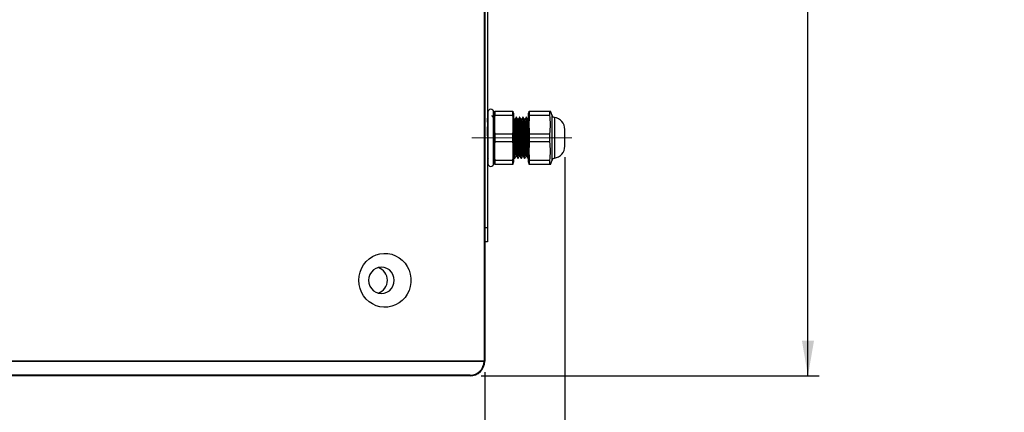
# Model space of a CAD drawing. Header units: millimetres. Extents: x 0 to 4205, y 0 to 2970.
# Tile 20 of 33: x 2078 to 2524, y 687 to 864. Entities that reach past the tile are written whole.
import ezdxf

# ---------------------------------------------------------------- set-up
doc = ezdxf.new("R2010")
doc.units = ezdxf.units.MM
doc.header["$LTSCALE"] = 5
doc.linetypes.add('CENTERX2', pattern=[20.32, 12.7, -2.54, 2.54, -2.54])
doc.layers.add('SLD-0', color=7, linetype='Continuous')
doc.styles.add('SLDTEXTSTYLE0', font='TXT', dxfattribs={"width": 0.75})
doc.dimstyles.new('SLDDIMSTYLE0', dxfattribs={"dimtxt": 23.8125, "dimasz": 16, "dimexe": 0, "dimexo": 0.0625, "dimgap": 5.953125, "dimtad": 0, "dimtih": 1, "dimtoh": 1, "dimdec": 1, "dimrnd": 1e-09, "dimzin": 12, "dimdsep": 46, "dimtxsty": 'SLDTEXTSTYLE0', "dimsah": 1, "dimcen": 0.09, "dimadec": 0, "dimazin": 3, "dimtfac": 1, "dimtdec": 1, "dimtofl": 0, "dimtmove": 0, "dimatfit": 3, "dimfxl": 1, "dimfrac": 2, "dimtolj": 1, "dimtzin": 12, "dimarcsym": 0})

# ---------------------------------------------------------------- blocks, each defined once
blk = doc.blocks.new('_D_14')
at = {"layer": 'SLD-0', "color": 7, "transparency": 16777216}
for p, q in [((2286.89, 1472.36), (2439.77, 1472.36)), ((2434.77, 1472.36), (2434.77, 1166.38)), ((2395.19, 1161.55), (2387.95, 1161.55)), ((2387.95, 1161.55), (2387.95, 1123.72)), ((2474.35, 1161.55), (2481.59, 1161.55)), ((2481.59, 1161.55), (2481.59, 1123.72)), ((2387.95, 1123.72), (2395.19, 1123.72)), ((2481.59, 1123.72), (2474.35, 1123.72)), ((2434.77, 703.2), (2434.77, 1011.47)), ((2286.89, 703.2), (2439.77, 703.2))]:
    blk.add_line(p, q, dxfattribs=at)
for points in [[(2434.77, 1472.36), (2432.02, 1456.36), (2437.52, 1456.36)], [(2434.77, 703.2), (2437.52, 719.2), (2432.02, 719.2)]]:
    blk.add_solid(points, dxfattribs=at)
at = {"layer": 'SLD-0', "color": 7, "transparency": 16777216, "char_height": 23.812, "attachment_point": 1, "style": 'SLDTEXTSTYLE0'}
for s, insert in [('30.28', (2395.19, 1154.42)), ('769.2', (2395.19, 1117.84)), ('OUTDOOR', (2354.75, 1080)), ('MODELS', (2370.78, 1042.17))]:
    blk.add_mtext(s, dxfattribs=dict(at, insert=insert))
blk = doc.blocks.new('_D_15')
at = {"layer": 'SLD-0', "color": 7, "transparency": 16777216}
for p, q in [((2324.77, 802.08), (2324.77, 438.14)), ((1872.36, 766.63), (1872.36, 438.14)), ((2071.03, 517.55), (2063.79, 517.55)), ((2063.79, 517.55), (2063.79, 479.72)), ((2150.19, 517.55), (2157.43, 517.55)), ((2157.43, 517.55), (2157.43, 479.72)), ((2063.79, 479.72), (2071.03, 479.72)), ((2157.43, 479.72), (2150.19, 479.72)), ((1872.36, 443.14), (2324.77, 443.14))]:
    blk.add_line(p, q, dxfattribs=at)
for points in [[(1872.36, 443.14), (1888.36, 440.39), (1888.36, 445.89)], [(2324.77, 443.14), (2308.77, 445.89), (2308.77, 440.39)]]:
    blk.add_solid(points, dxfattribs=at)
at = {"layer": 'SLD-0', "color": 7, "transparency": 16777216, "char_height": 23.812, "attachment_point": 1, "style": 'SLDTEXTSTYLE0'}
for s, insert in [('17.81', (2071.03, 510.41)), ('452.4', (2071.03, 473.84))]:
    blk.add_mtext(s, dxfattribs=dict(at, insert=insert))
blk = doc.blocks.new('_D_16')
at = {"layer": 'SLD-0', "color": 7, "transparency": 16777216}
for p, q in [((2288.54, 704.85), (2288.54, 542.71)), ((1874.62, 698.2), (1874.62, 542.71)), ((2053.4, 659.96), (2046.16, 659.96)), ((2046.16, 659.96), (2046.16, 622.12)), ((2132.55, 659.96), (2139.8, 659.96)), ((2139.8, 659.96), (2139.8, 622.12)), ((2046.16, 622.12), (2053.4, 622.12)), ((2139.8, 622.12), (2132.55, 622.12)), ((2288.54, 547.71), (1874.62, 547.71))]:
    blk.add_line(p, q, dxfattribs=at)
for points in [[(1874.62, 547.71), (1890.62, 544.96), (1890.62, 550.46)], [(2288.54, 547.71), (2272.54, 550.46), (2272.54, 544.96)]]:
    blk.add_solid(points, dxfattribs=at)
at = {"layer": 'SLD-0', "color": 7, "transparency": 16777216, "attachment_point": 1, "style": 'SLDTEXTSTYLE0'}
for s, insert, char_height in [('16.30', (2053.4, 652.82), 23.812), ('413.9', (2053.4, 616.24), 23.812), ('OUTDOOR MODELS', (1944.59, 578.41), 23.8125)]:
    blk.add_mtext(s, dxfattribs=dict(at, insert=insert, char_height=char_height))

msp = doc.modelspace()

# ---------------------------------------------------------------- linework, layer by layer
at = {"color": 7, "linetype": 'Continuous', "lineweight": 25}
for p, q in [((2288.243202, 1465.705524), (2288.243202, 709.852307)), ((2289.767202, 1039.480815), (2289.767202, 770.240809)), ((2289.984247, 822.539638), (2289.984247, 799.222442)), ((2292.543819, 820.057819), (2292.372176, 820.057819)), ((2292.749756, 820.422123), (2292.534419, 820.049482)), ((2292.547356, 799.222442), (2292.547356, 822.539638)), ((2292.926755, 822.882543), (2292.764402, 821.961793)), ((2292.764402, 799.800287), (2292.764402, 821.961793)), ((2293.090442, 822.882543), (2293.090442, 821.048106)), ((2293.090442, 822.882543), (2301.284334, 822.882543)), ((2301.284334, 821.048106), (2293.090442, 821.048106)), ((2301.284334, 821.048106), (2301.284334, 822.882543)), ((2301.610375, 821.961793), (2301.448022, 822.882543)), ((2301.610375, 821.961793), (2301.610375, 799.800287)), ((2302.932433, 820.149499), (2302.745052, 820.149499)), ((2304.432432, 820.149499), (2304.245052, 820.149499)), ((2305.932434, 820.149499), (2305.745051, 820.149499)), ((2307.432433, 820.149499), (2307.245053, 820.149499)), ((2308.532515, 822.882543), (2308.370161, 821.961793)), ((2308.370161, 799.800287), (2308.370161, 821.961793)), ((2308.696202, 822.882543), (2308.696202, 821.048106)), ((2308.696202, 822.882543), (2317.969696, 822.882543)), ((2317.969696, 821.048106), (2308.696202, 821.048106)), ((2317.969696, 821.048106), (2317.969696, 822.882543)), ((2318.991591, 821.003223), (2318.307576, 822.882543)), ((2308.182641, 819.175224), (2308.00043, 819.175224)), ((2308.332543, 819.441373), (2308.177351, 819.172959)), ((2293.090442, 812.715473), (2293.090442, 809.046606)), ((2293.090442, 812.715473), (2301.284334, 812.715473)), ((2301.284334, 809.046606), (2301.284334, 812.715473)), ((2308.696202, 812.715473), (2308.696202, 809.046606)), ((2308.696202, 812.715473), (2317.969696, 812.715473)), ((2317.969696, 809.046606), (2317.969696, 812.715473)), ((2324.768403, 807.078662), (2324.768403, 814.683417)), ((2301.284334, 809.046606), (2293.090442, 809.046606)), ((2317.969696, 809.046606), (2308.696202, 809.046606)), ((2307.24514, 802.586856), (2307.427508, 802.586856)), ((2308.199193, 801.636609), (2308.406684, 801.995511)), ((2289.586908, 800.835746), (2289.582157, 800.822328)), ((2292.764402, 799.800287), (2292.926755, 798.879537)), ((2293.090442, 800.713974), (2293.090442, 798.879537)), ((2293.090442, 800.713974), (2301.284334, 800.713974)), ((2301.284334, 798.879537), (2293.090442, 798.879537)), ((2301.284334, 798.879537), (2301.284334, 800.713974)), ((2301.448022, 798.879537), (2301.610375, 799.800287)), ((2301.995403, 801.612581), (2302.182947, 801.612581)), ((2303.495404, 801.612581), (2303.682946, 801.612581)), ((2304.995403, 801.612581), (2305.182946, 801.612581)), ((2306.495403, 801.612581), (2306.682945, 801.612581)), ((2307.995402, 801.612581), (2308.182947, 801.612581)), ((2308.370161, 799.800287), (2308.532515, 798.879537)), ((2308.696202, 800.713974), (2308.696202, 798.879537)), ((2308.696202, 800.713974), (2317.969696, 800.713974)), ((2317.969696, 798.879537), (2308.696202, 798.879537)), ((2317.969696, 798.879537), (2317.969696, 800.713974)), ((2318.304493, 798.879537), (2317.969696, 798.879537)), ((2318.307576, 798.879537), (2318.991591, 800.758856)), ((2289.767202, 770.240809), (2289.767202, 763.890809)), ((2289.767202, 763.890809), (2288.243202, 763.890809)), ((2288.243202, 709.852307), (1892.336817, 709.852307)), ((1892.530889, 709.852307), (2288.243202, 709.852307)), ((2288.242803, 709.852307), (2288.243202, 709.852307)), ((2281.893202, 703.502307), (1891.268046, 703.502307))]:
    msp.add_line(p, q, dxfattribs=at)
at = {"color": 8, "linetype": 'Continuous', "lineweight": 25}
for p, q in [((2318.991591, 800.758856), (2318.991591, 821.003223)), ((2320.109991, 820.089499), (2320.109991, 801.67258)), ((2292.55169, 800.821664), (2292.547356, 800.810526)), ((2289.767202, 770.240809), (2288.243202, 770.240809))]:
    msp.add_line(p, q, dxfattribs=at)
at = {"color": 7, "linetype": 'Continuous', "lineweight": 25, "flags": 128}
for points in [[(2231.617537, 746.428306), (2231.755556, 748.289409), (2232.16637, 750.106885), (2232.840353, 751.838139), (2233.761707, 753.442592), (2234.908835, 754.882636), (2236.254853, 756.124518), (2237.768208, 757.13913), (2239.413426, 757.902688), (2241.151952, 758.397295), (2242.943031, 758.611361), (2244.744682, 758.539865), (2246.514679, 758.184488), (2248.21153, 757.55355), (2249.795468, 756.66185), (2251.229358, 755.530285), (2252.479603, 754.185374), (2253.516887, 752.658645), (2254.316901, 750.985886), (2254.860898, 749.206296), (2255.136118, 747.361595), (2255.136118, 745.49502), (2254.860898, 743.650316), (2254.316901, 741.87073), (2253.516887, 740.197967), (2252.479603, 738.671238), (2251.229358, 737.32633), (2249.795468, 736.194766), (2248.21153, 735.303062), (2246.514679, 734.672128), (2244.744682, 734.316748), (2242.943031, 734.245254), (2241.151952, 734.459319), (2239.413426, 734.953928), (2237.768208, 735.717485), (2236.254853, 736.732098), (2234.908835, 737.973979), (2233.761707, 739.414024), (2232.840353, 741.018477), (2232.16637, 742.749731), (2231.755556, 744.567207), (2231.617537, 746.428306)], [(2235.999902, 746.428306), (2236.145076, 745.094428), (2236.57331, 743.827435), (2237.263133, 742.69086), (2238.179953, 741.741697), (2239.2778, 741.02754), (2240.501621, 740.584201), (2241.79005, 740.433908), (2243.078479, 740.584201), (2244.3023, 741.02754), (2245.400147, 741.741697), (2246.316967, 742.69086), (2247.00679, 743.827435), (2247.435023, 745.094428), (2247.580194, 746.428306), (2247.435023, 747.762187), (2247.00679, 749.029181), (2246.316967, 750.165756), (2245.400147, 751.114919), (2244.3023, 751.829075), (2243.078479, 752.272415), (2241.79005, 752.422708), (2240.501621, 752.272415), (2239.2778, 751.829075), (2238.179953, 751.114919), (2237.263133, 750.165756), (2236.57331, 749.029181), (2236.145076, 747.762187), (2235.999902, 746.428306)]]:
    msp.add_lwpolyline(points, dxfattribs=at)
at = {"color": 7, "linetype": 'Continuous', "lineweight": 25}
for centre, radius, start, end in [((2291.265802, 822.53964), 1.281555, 0, 180), ((2320.318663, 821.486238), 1.41224, 200, 261.5028547), ((2319.302322, 814.68342), 5.46608, 0, 81.5028547), ((2319.302322, 807.07866), 5.46608, 278.4971453, 0), ((2291.265802, 799.22244), 1.281555, 180, 0), ((2320.318663, 800.275842), 1.41224, 98.4971453, 160), ((2238.500645, 746.428308), 6.043994, 286.93909433, 73.06090567), ((2281.893202, 709.852307), 6.35, 270, 360)]:
    msp.add_arc(centre, radius, start, end, dxfattribs=at)
for points, knots in [([(2289.984247, 814.321953), (2289.973379, 814.734481), (2289.941888, 815.929843), (2289.889765, 817.548848), (2289.827875, 819.067081), (2289.786614, 819.539725), (2289.765984, 819.776031)], [0, 0, 0, 0, 0.1494390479, 0.4330215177, 0.7165304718, 1, 1, 1, 1]), ([(2289.984247, 820.436234), (2289.981263, 820.431069), (2289.908932, 820.305863), (2289.836574, 820.18067), (2289.767202, 820.060643)], [0, 0, 0, 0, 0.0412580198, 1, 1, 1, 1]), ([(2292.378391, 820.047068), (2292.289976, 820.200054), (2292.113141, 820.506036), (2291.936322, 820.81204), (2291.84791, 820.965047)], [0, 0, 0, 0, 0.4999832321, 1, 1, 1, 1]), ([(2293.090442, 821.048106), (2293.00872, 819.662436), (2292.844911, 816.884903), (2293.008477, 814.107348), (2293.090442, 812.715473)], [0, 0, 0, 0, 0.49888500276, 1, 1, 1, 1]), ([(2301.284334, 812.715473), (2301.366056, 814.101143), (2301.529866, 816.878676), (2301.366299, 819.656231), (2301.284334, 821.048106)], [0, 0, 0, 0, 0.4988850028, 1, 1, 1, 1]), ([(2302.004158, 819.168771), (2301.910408, 819.331065), (2301.779111, 819.558358), (2301.647898, 819.785285), (2301.610375, 819.850179)], [0, 0, 0, 0, 0.7140281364, 1, 1, 1, 1]), ([(2302.741125, 820.148038), (2302.647376, 819.985574), (2302.459425, 819.659862), (2302.271527, 819.33552), (2302.177352, 819.172959)], [0, 0, 0, 0, 0.4987969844, 1, 1, 1, 1]), ([(2303.495404, 801.665405), (2303.492266, 801.648334), (2303.463273, 801.490566), (2303.407223, 802.14401), (2303.326521, 803.640978), (2303.251879, 806.014891), (2303.168898, 808.872851), (2303.094758, 811.967656), (2303.013276, 814.931249), (2302.935282, 817.480566), (2302.858347, 819.265619), (2302.791857, 820.15464), (2302.755671, 820.058403), (2302.745052, 820.030163)], [0, 0, 0, 0, 0.0127294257, 0.1176425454, 0.2229467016, 0.3266561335, 0.4324880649, 0.5360638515, 0.6415618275, 0.7461723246, 0.8504994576, 0.9561291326, 1, 1, 1, 1]), ([(2303.682946, 801.697257), (2303.67731, 801.671345), (2303.645929, 801.527062), (2303.586278, 802.250616), (2303.506705, 803.847679), (2303.431203, 806.282511), (2303.348465, 809.1782), (2303.274639, 812.276528), (2303.192403, 815.207453), (2303.115774, 817.700824), (2303.037466, 819.393804), (2302.97433, 820.196131), (2302.94056, 820.072366), (2302.932433, 820.042583)], [0, 0, 0, 0, 0.0230316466, 0.1282448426, 0.2332804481, 0.3372212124, 0.4430045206, 0.5465068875, 0.6521785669, 0.7564232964, 0.8611296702, 0.9665819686, 1, 1, 1, 1]), ([(2303.504157, 819.168771), (2303.410359, 819.331118), (2303.222403, 819.656435), (2303.034541, 819.98135), (2302.940429, 820.144119)], [0, 0, 0, 0, 0.4990414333, 1, 1, 1, 1]), ([(2304.241125, 820.148038), (2304.147322, 819.985567), (2303.959378, 819.660035), (2303.771474, 819.335513), (2303.677352, 819.172959)], [0, 0, 0, 0, 0.4990966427, 1, 1, 1, 1]), ([(2304.995403, 801.665405), (2304.992266, 801.648334), (2304.963272, 801.490566), (2304.907224, 802.14401), (2304.826522, 803.640978), (2304.751878, 806.014891), (2304.668898, 808.872851), (2304.594759, 811.967656), (2304.513274, 814.931249), (2304.435283, 817.480566), (2304.358346, 819.265619), (2304.291858, 820.15464), (2304.255671, 820.058403), (2304.245052, 820.030163)], [0, 0, 0, 0, 0.0127294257, 0.1176425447, 0.2229467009, 0.3266561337, 0.4324880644, 0.5360638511, 0.6415618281, 0.7461723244, 0.8504994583, 0.9561291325, 1, 1, 1, 1]), ([(2305.182946, 801.697257), (2305.177311, 801.671345), (2305.145931, 801.527062), (2305.086276, 802.250616), (2305.006704, 803.847679), (2304.931204, 806.282511), (2304.848465, 809.1782), (2304.77464, 812.276528), (2304.692402, 815.207453), (2304.615775, 817.700824), (2304.537464, 819.393804), (2304.474331, 820.196131), (2304.440559, 820.072366), (2304.432432, 820.042583)], [0, 0, 0, 0, 0.0230316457, 0.1282448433, 0.2332804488, 0.3372212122, 0.4430045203, 0.5465068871, 0.6521785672, 0.7564232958, 0.8611296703, 0.9665819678, 1, 1, 1, 1]), ([(2305.004157, 819.168771), (2304.910307, 819.33119), (2304.722364, 819.656444), (2304.534488, 819.981422), (2304.44043, 820.144119)], [0, 0, 0, 0, 0.4993578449, 1, 1, 1, 1]), ([(2305.741125, 820.148038), (2305.64727, 819.985557), (2305.459336, 819.660204), (2305.271422, 819.335503), (2305.177353, 819.172959)], [0, 0, 0, 0, 0.4994025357, 1, 1, 1, 1]), ([(2306.495403, 801.665405), (2306.492266, 801.648334), (2306.463276, 801.490566), (2306.407221, 802.14401), (2306.326523, 803.640978), (2306.251878, 806.014891), (2306.168897, 808.872851), (2306.094758, 811.967656), (2306.013275, 814.931249), (2305.935282, 817.480566), (2305.858348, 819.265619), (2305.791858, 820.15464), (2305.755671, 820.058403), (2305.745051, 820.030163)], [0, 0, 0, 0, 0.0127294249, 0.1176425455, 0.2229467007, 0.3266561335, 0.4324880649, 0.5360638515, 0.6415618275, 0.7461723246, 0.8504994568, 0.9561291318, 1, 1, 1, 1]), ([(2306.682945, 801.697257), (2306.67731, 801.671345), (2306.645931, 801.527062), (2306.586275, 802.250616), (2306.506704, 803.847679), (2306.431204, 806.282511), (2306.348466, 809.1782), (2306.274639, 812.276528), (2306.192404, 815.207453), (2306.115775, 817.700824), (2306.037466, 819.393804), (2305.974331, 820.196131), (2305.94056, 820.072366), (2305.932434, 820.042583)], [0, 0, 0, 0, 0.0230316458, 0.1282448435, 0.2332804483, 0.3372212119, 0.4430045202, 0.5465068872, 0.6521785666, 0.7564232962, 0.8611296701, 0.9665819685, 1, 1, 1, 1]), ([(2306.504158, 819.168771), (2306.410253, 819.331258), (2306.222321, 819.656447), (2306.034435, 819.98149), (2305.94043, 820.144119)], [0, 0, 0, 0, 0.4996694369, 1, 1, 1, 1]), ([(2307.241124, 820.148038), (2307.147217, 819.985544), (2306.959295, 819.66037), (2306.771369, 819.335491), (2306.677352, 819.172959)], [0, 0, 0, 0, 0.4997153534, 1, 1, 1, 1]), ([(2307.995402, 801.665405), (2307.992266, 801.648334), (2307.963275, 801.490566), (2307.907224, 802.14401), (2307.826521, 803.640978), (2307.751877, 806.014891), (2307.668899, 808.872851), (2307.59476, 811.967656), (2307.513273, 814.931249), (2307.435284, 817.480566), (2307.358347, 819.265619), (2307.291856, 820.15464), (2307.255671, 820.058403), (2307.245053, 820.030163)], [0, 0, 0, 0, 0.0127294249, 0.117642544, 0.2229467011, 0.326656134, 0.4324880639, 0.5360638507, 0.6415618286, 0.7461723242, 0.8504994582, 0.9561291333, 1, 1, 1, 1]), ([(2308.182947, 801.697257), (2308.17731, 801.671345), (2308.145927, 801.527062), (2308.086279, 802.250616), (2308.006703, 803.847679), (2307.931203, 806.282511), (2307.848465, 809.1782), (2307.774639, 812.276528), (2307.692403, 815.207453), (2307.615774, 817.700824), (2307.537466, 819.393804), (2307.47433, 820.196131), (2307.440559, 820.072366), (2307.432433, 820.042583)], [0, 0, 0, 0, 0.0230316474, 0.1282448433, 0.2332804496, 0.337221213, 0.4430045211, 0.5465068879, 0.6521785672, 0.7564232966, 0.8611296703, 0.9665819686, 1, 1, 1, 1]), ([(2308.004157, 819.168771), (2307.910199, 819.331324), (2307.722275, 819.656446), (2307.534381, 819.981556), (2307.440429, 820.144119)], [0, 0, 0, 0, 0.4999747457, 1, 1, 1, 1]), ([(2308.696202, 821.048106), (2308.61448, 819.662436), (2308.45067, 816.884903), (2308.614237, 814.107348), (2308.696202, 812.715473)], [0, 0, 0, 0, 0.4988850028, 1, 1, 1, 1]), ([(2317.969696, 822.882543), (2318.192846, 822.882543), (2318.418051, 822.882543), (2318.30552, 822.882543), (2318.304493, 822.882543)], [0, 0, 0, 0, 0.9908792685, 1, 1, 1, 1]), ([(2317.969696, 812.715473), (2318.137564, 814.091005), (2318.476509, 816.868353), (2318.139696, 819.646092), (2317.969696, 821.048106)], [0, 0, 0, 0, 0.4952679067, 1, 1, 1, 1]), ([(2289.984247, 807.422968), (2289.976422, 807.706955), (2289.947973, 808.739395), (2289.898893, 810.772145), (2289.837001, 813.235015), (2289.79311, 814.975518), (2289.769839, 815.700554), (2289.767202, 815.782713)], [0, 0, 0, 0, 0.1082074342, 0.393391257, 0.6784999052, 0.9635683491, 1, 1, 1, 1]), ([(2302.182947, 801.697257), (2302.177311, 801.671345), (2302.14593, 801.527062), (2302.086277, 802.250615), (2302.006706, 803.847682), (2301.931196, 806.282498), (2301.84849, 809.178247), (2301.774548, 812.276356), (2301.692747, 815.208104), (2301.638732, 816.92736), (2301.612115, 817.661698), (2301.610375, 817.709702)], [0, 0, 0, 0, 0.0301574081, 0.1679225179, 0.3054550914, 0.4415540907, 0.5800656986, 0.7155906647, 0.8539561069, 0.9904531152, 1, 1, 1, 1]), ([(2302.18264, 819.175224), (2302.151612, 819.175205), (2302.090913, 819.17517), (2302.030139, 819.175201), (2302.000432, 819.175216)], [0, 0, 0, 0, 0.5111884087, 1, 1, 1, 1]), ([(2302.745669, 802.635277), (2302.742443, 802.619525), (2302.71336, 802.477512), (2302.657221, 803.062049), (2302.576534, 804.402256), (2302.501826, 806.525862), (2302.428584, 808.792345), (2302.375128, 810.699856), (2302.322424, 812.602405), (2302.254839, 814.753044), (2302.178282, 816.986064), (2302.099998, 818.490019), (2302.040024, 819.201982), (2302.009284, 819.113065), (2302.004232, 819.098453)], [0, 0, 0, 0, 0.0132478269, 0.1194375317, 0.2260231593, 0.3309943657, 0.4381144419, 0.5066013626, 0.5538454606, 0.6607981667, 0.7663055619, 0.8722807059, 0.9790109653, 1, 1, 1, 1]), ([(2302.91934, 802.622649), (2302.894531, 802.741616), (2302.843442, 802.98661), (2302.763987, 804.428811), (2302.689381, 806.519104), (2302.606424, 809.085934), (2302.532153, 811.852642), (2302.450196, 814.538835), (2302.394244, 816.128841), (2302.342394, 817.457954), (2302.287008, 818.497766), (2302.224358, 819.217045), (2302.190558, 819.106203), (2302.182421, 819.079521)], [0, 0, 0, 0, 0.1012548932, 0.2085188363, 0.314158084, 0.4219598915, 0.5274627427, 0.6349241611, 0.7453490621, 0.7518870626, 0.8585366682, 0.9659461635, 1, 1, 1, 1]), ([(2303.68264, 819.175224), (2303.651554, 819.175212), (2303.590834, 819.17519), (2303.530082, 819.175213), (2303.500432, 819.175224)], [0, 0, 0, 0, 0.5119538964, 1, 1, 1, 1]), ([(2304.245586, 802.63492), (2304.242388, 802.619317), (2304.213333, 802.477558), (2304.157221, 803.062156), (2304.076535, 804.402228), (2304.001827, 806.525869), (2303.928584, 808.792344), (2303.875127, 810.699857), (2303.822425, 812.602405), (2303.754837, 814.753045), (2303.678283, 816.98606), (2303.599997, 818.490034), (2303.540018, 819.201997), (2303.509276, 819.113056), (2303.50422, 819.09843)], [0, 0, 0, 0, 0.0131347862, 0.1193348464, 0.2259308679, 0.3309123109, 0.4380428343, 0.5065364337, 0.5537851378, 0.6607482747, 0.7662659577, 0.8722514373, 0.9789921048, 1, 1, 1, 1]), ([(2304.419319, 802.62279), (2304.394517, 802.741733), (2304.343434, 802.986711), (2304.263987, 804.428818), (2304.189381, 806.519102), (2304.106424, 809.085934), (2304.032153, 811.852642), (2303.950197, 814.538835), (2303.894244, 816.128841), (2303.842393, 817.457954), (2303.787008, 818.49777), (2303.724356, 819.217051), (2303.690555, 819.106201), (2303.682417, 819.079513)], [0, 0, 0, 0, 0.101229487, 0.2084957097, 0.3141372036, 0.4219413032, 0.5274463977, 0.6349101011, 0.745337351, 0.7518754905, 0.8585273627, 0.9659391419, 1, 1, 1, 1]), ([(2305.182641, 819.175224), (2305.151499, 819.17522), (2305.090767, 819.175212), (2305.030026, 819.17522), (2305.000431, 819.175224)], [0, 0, 0, 0, 0.5127791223, 1, 1, 1, 1]), ([(2305.745502, 802.634555), (2305.742332, 802.619103), (2305.713302, 802.477623), (2305.657221, 803.062255), (2305.576533, 804.402202), (2305.501828, 806.525877), (2305.428583, 808.792342), (2305.375129, 810.699857), (2305.322422, 812.602405), (2305.254839, 814.753046), (2305.178281, 816.986056), (2305.099998, 818.490048), (2305.040014, 819.202012), (2305.009268, 819.113048), (2305.004209, 819.098408)], [0, 0, 0, 0, 0.0130217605, 0.1192321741, 0.2258385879, 0.3308302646, 0.4379712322, 0.5064715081, 0.5537248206, 0.6606983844, 0.7662263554, 0.8722221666, 0.9789732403, 1, 1, 1, 1]), ([(2305.919298, 802.622932), (2305.894504, 802.741849), (2305.843429, 802.986811), (2305.763987, 804.428825), (2305.68938, 806.5191), (2305.606424, 809.085935), (2305.532152, 811.852641), (2305.450196, 814.538835), (2305.394245, 816.128841), (2305.342395, 817.457954), (2305.287006, 818.497773), (2305.224356, 819.217057), (2305.190553, 819.106199), (2305.182413, 819.079506)], [0, 0, 0, 0, 0.1012043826, 0.2084730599, 0.3141169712, 0.4219235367, 0.5274310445, 0.6348972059, 0.7453269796, 0.7518652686, 0.8585195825, 0.9659338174, 1, 1, 1, 1]), ([(2306.68264, 819.175224), (2306.651444, 819.175224), (2306.590708, 819.175224), (2306.529971, 819.175224), (2306.50043, 819.175224)], [0, 0, 0, 0, 0.5136350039, 1, 1, 1, 1]), ([(2307.24538, 802.634033), (2307.242251, 802.618798), (2307.213266, 802.477693), (2307.15722, 803.062409), (2307.076536, 804.402161), (2307.001826, 806.525888), (2306.928583, 808.79234), (2306.875127, 810.699857), (2306.822425, 812.602404), (2306.754836, 814.753047), (2306.678284, 816.986054), (2306.599996, 818.490058), (2306.54001, 819.202038), (2306.50926, 819.113034), (2306.504197, 819.098378)], [0, 0, 0, 0, 0.0128574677, 0.11908375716, 0.22570610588, 0.33071347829, 0.43787046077, 0.50638097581, 0.55364134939, 0.66063090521, 0.76617464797, 0.87218630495, 0.97895333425, 1, 1, 1, 1]), ([(2307.419279, 802.623073), (2307.39449, 802.741966), (2307.343421, 802.986911), (2307.263986, 804.428832), (2307.189382, 806.519098), (2307.106425, 809.085935), (2307.032153, 811.852641), (2306.950198, 814.538835), (2306.894244, 816.128841), (2306.842394, 817.457954), (2306.787009, 818.497777), (2306.724354, 819.217057), (2306.690551, 819.1062), (2306.682411, 819.079506)], [0, 0, 0, 0, 0.10117946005, 0.20845078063, 0.31409729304, 0.421906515, 0.52741662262, 0.63488543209, 0.74531792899, 0.75185637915, 0.85851331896, 0.96593020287, 1, 1, 1, 1]), ([(2308.370161, 810.881043), (2308.358956, 811.284803), (2308.322383, 812.602607), (2308.254853, 814.752978), (2308.178278, 816.986069), (2308.100001, 818.490067), (2308.040004, 819.202053), (2308.009252, 819.113026), (2308.004185, 819.098356)], [0, 0, 0, 0, 0.095739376, 0.3124772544, 0.5262862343, 0.7410430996, 0.9573301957, 1, 1, 1, 1]), ([(2301.995403, 801.665405), (2301.992266, 801.648334), (2301.963273, 801.490568), (2301.907222, 802.14394), (2301.826532, 803.641225), (2301.751838, 806.013979), (2301.674949, 808.672487), (2301.629931, 810.489144), (2301.610375, 811.278286)], [0, 0, 0, 0, 0.0247765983, 0.2289798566, 0.4339442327, 0.6358046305, 0.8417962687, 1, 1, 1, 1]), ([(2293.090442, 809.046606), (2293.00872, 807.660937), (2292.844911, 804.883404), (2293.008477, 802.105848), (2293.090442, 800.713974)], [0, 0, 0, 0, 0.49888500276, 1, 1, 1, 1]), ([(2301.284334, 800.713974), (2301.366056, 802.099643), (2301.529866, 804.877176), (2301.366299, 807.654732), (2301.284334, 809.046606)], [0, 0, 0, 0, 0.4988850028, 1, 1, 1, 1]), ([(2308.696202, 809.046606), (2308.61448, 807.660937), (2308.45067, 804.883404), (2308.614237, 802.105848), (2308.696202, 800.713974)], [0, 0, 0, 0, 0.4988850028, 1, 1, 1, 1]), ([(2317.969696, 800.713974), (2318.137564, 802.089505), (2318.476509, 804.866854), (2318.139696, 807.644592), (2317.969696, 809.046606)], [0, 0, 0, 0, 0.4952679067, 1, 1, 1, 1]), ([(2301.610375, 802.270333), (2301.640782, 802.217698), (2301.764936, 802.002787), (2301.889049, 801.78821), (2301.982764, 801.626186)], [0, 0, 0, 0, 0.2449159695, 1, 1, 1, 1]), ([(2302.199193, 801.636609), (2302.293358, 801.799881), (2302.481228, 802.125627), (2302.66914, 802.449794), (2302.762865, 802.61148)], [0, 0, 0, 0, 0.5012276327, 1, 1, 1, 1]), ([(2302.745139, 802.586856), (2302.776554, 802.586867), (2302.837358, 802.58689), (2302.898129, 802.586867), (2302.927504, 802.586856)], [0, 0, 0, 0, 0.5166461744, 1, 1, 1, 1]), ([(2302.919095, 802.601414), (2303.01321, 802.438509), (2303.201122, 802.113247), (2303.38899, 801.788356), (2303.482765, 801.626186)], [0, 0, 0, 0, 0.5008452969, 1, 1, 1, 1]), ([(2303.699193, 801.636609), (2303.793303, 801.799688), (2303.981176, 802.125245), (2304.169085, 802.449602), (2304.262865, 802.61148)], [0, 0, 0, 0, 0.5009241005, 1, 1, 1, 1]), ([(2304.24514, 802.586856), (2304.276498, 802.58686), (2304.337291, 802.586867), (2304.398075, 802.58686), (2304.427506, 802.586856)], [0, 0, 0, 0, 0.5158146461, 1, 1, 1, 1]), ([(2304.419095, 802.601414), (2304.513153, 802.438634), (2304.701059, 802.11344), (2304.888933, 801.788482), (2304.982765, 801.626186)], [0, 0, 0, 0, 0.5005624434, 1, 1, 1, 1]), ([(2305.199192, 801.636609), (2305.293247, 801.799495), (2305.481124, 802.124865), (2305.66903, 802.449409), (2305.762866, 802.61148)], [0, 0, 0, 0, 0.5006196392, 1, 1, 1, 1]), ([(2305.745139, 802.586856), (2305.776443, 802.58686), (2305.837233, 802.586867), (2305.898021, 802.58686), (2305.927507, 802.586856)], [0, 0, 0, 0, 0.5149491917, 1, 1, 1, 1]), ([(2305.919095, 802.601414), (2306.013097, 802.438762), (2306.200999, 802.113636), (2306.388877, 801.78861), (2306.482765, 801.626186)], [0, 0, 0, 0, 0.5002734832, 1, 1, 1, 1]), ([(2306.699193, 801.636609), (2306.793192, 801.799306), (2306.981069, 802.124491), (2307.168973, 802.44922), (2307.262865, 802.61148)], [0, 0, 0, 0, 0.5003201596, 1, 1, 1, 1]), ([(2307.419094, 802.601414), (2307.513041, 802.438893), (2307.700943, 802.113838), (2307.888821, 801.788741), (2307.982764, 801.626186)], [0, 0, 0, 0, 0.4999790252, 1, 1, 1, 1]), ([(2289.767202, 800.927954), (2289.842417, 801.058127), (2290.004571, 801.338761), (2290.16674, 801.619384), (2290.253687, 801.76984)], [0, 0, 0, 0, 0.4638507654, 1, 1, 1, 1]), ([(2292.553579, 800.774525), (2292.642001, 800.927538), (2292.731444, 801.082316), (2292.820871, 801.237101), (2292.821891, 801.238867)], [0, 0, 0, 0, 0.9885919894, 1, 1, 1, 1])]:
    msp.add_open_spline(points, degree=3, knots=knots, dxfattribs=at)
at = {"layer": 'SLD-0', "color": 7}
for p, q in [((2288.543202, 1465.705507), (2288.543202, 709.852307)), ((2281.893202, 703.202307), (1874.616224, 703.202307))]:
    msp.add_line(p, q, dxfattribs=at)
at = {"layer": 'SLD-0', "color": 7, "linetype": 'CENTERX2', "lineweight": 18}
msp.add_line((2327.969696, 810.88104), (2282.681651, 810.88104), dxfattribs=at)
at = {"layer": 'SLD-0', "color": 7}
msp.add_arc((2281.893202, 709.852307), 6.65, 270, 0, dxfattribs=at)

# ---------------------------------------------------------------- dimensions: what is measured, and where the dimension line sits
dim = msp.add_linear_dim(base=(2434.768402, 1472.355507), p1=(2281.893202, 703.202307), p2=(2281.893202, 1472.355507), angle=90, text='<>\\POUTDOOR\\PMODELS', dimstyle='SLDDIMSTYLE0', dxfattribs=at)
dim.commit()
dim.dimension.update_dxf_attribs({"geometry": '_D_14', "text_midpoint": (2434.768402, 1088.926488), "dimtype": 160})
dim = msp.add_linear_dim(base=(2324.768402, 482.761783), p1=(1872.355859, 771.630028), p2=(2324.768402, 807.07866), dimstyle='SLDDIMSTYLE0', dxfattribs=at)
dim.commit()
dim.dimension.update_dxf_attribs({"geometry": '_D_15', "text_midpoint": (2110.608617, 482.761783), "dimtype": 160})
dim = msp.add_linear_dim(base=(1874.616224, 606.248938), p1=(2288.543202, 709.852307), p2=(1874.616224, 703.202307), text='<>\\POUTDOOR MODELS', dimstyle='SLDDIMSTYLE0', dxfattribs=at)
dim.commit()
dim.dimension.update_dxf_attribs({"geometry": '_D_16', "text_midpoint": (2092.975561, 606.248938), "dimtype": 160})

doc.saveas('drawing.dxf')
